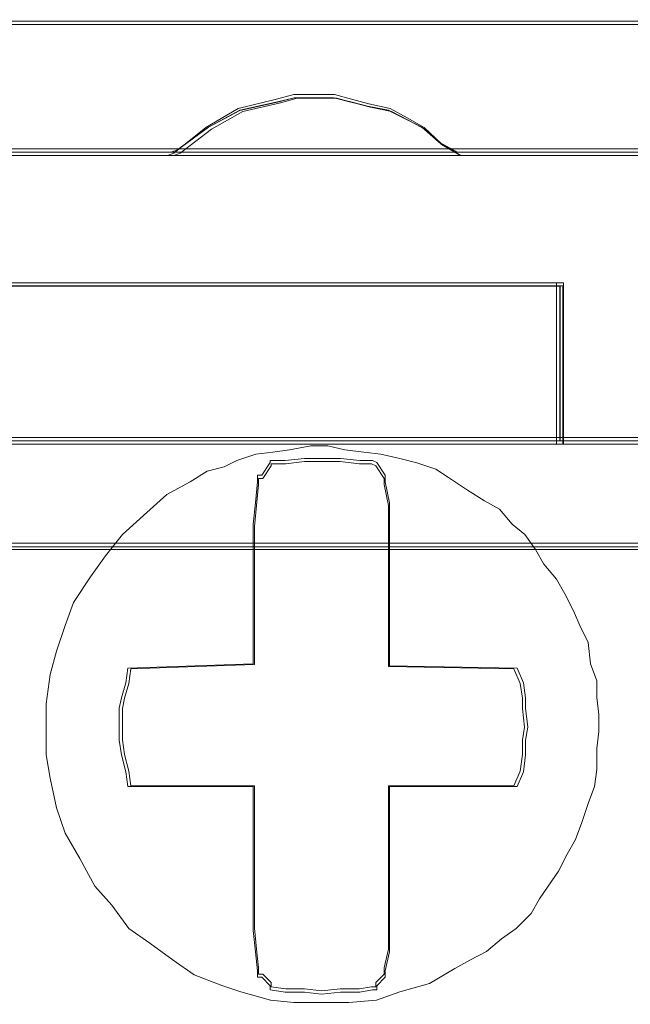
# Model space of a CAD drawing. Header units: millimetres. Extents: x -1290 to 1795, y -4192 to -1311.
# Tile 150 of 256: x 591.23 to 592.64, y -3302.43 to -3300.16. Entities that reach past the tile are written whole.
import ezdxf

# ---------------------------------------------------------------- set-up
doc = ezdxf.new("R2010")
doc.units = ezdxf.units.MM
doc.layers.add('$EL_istn', color=7, linetype='Continuous', lineweight=15)
doc.layers.add('Aparatura', color=7, linetype='Continuous', lineweight=13)
doc.styles.get("Standard").update_dxf_attribs({"font": 'ARIALN.TTF', "width": 0.8})
doc.dimstyles.new('100', dxfattribs={"dimtxt": 15, "dimasz": 10, "dimexe": 1.25, "dimexo": 0.625, "dimtad": 1, "dimdec": 0, "dimtxsty": 'Standard', "dimblk": 'OBLIQUE', "dimcen": 2.5, "dimadec": 0, "dimazin": 0, "dimtfac": 1, "dimtdec": 0, "dimtmove": 0, "dimatfit": 3, "dimldrblk": 'NONE', "dimfxl": 1, "dimarcsym": 0})

# ---------------------------------------------------------------- blocks, each defined once
blk = doc.blocks.new('_Oblique')
at = {"color": 0, "linetype": 'ByBlock', "lineweight": -2}
blk.add_line((-0.5, -0.5), (0.5, 0.5), dxfattribs=at)
blk = doc.blocks.new('*D43')
at = {"layer": '$EL_istn', "color": 0, "linetype": 'Continuous', "lineweight": -2, "ltscale": 0.1}
for p, q in [((605.2914, -3294.7164), (605.2914, -3319.5177)), ((518.0914, -3296.8148), (518.0914, -3319.5177)), ((518.0914, -3318.2677), (605.2914, -3318.2677))]:
    blk.add_line(p, q, dxfattribs=at)
at = {"layer": 'Defpoints', "color": 0}
for p in [(605.2914, -3294.0914), (518.0914, -3296.1898), (605.2914, -3318.2677)]:
    blk.add_point(p, dxfattribs=at)
at = {"layer": '$EL_istn', "color": 0, "linetype": 'ByBlock', "lineweight": -2, "xscale": 5, "yscale": 5, "zscale": 5, "rotation": 180}
blk.add_blockref('_Oblique', (518.0914, -3318.2677), dxfattribs=at)
at = {"layer": '$EL_istn', "color": 0, "linetype": 'ByBlock', "lineweight": -2, "xscale": 5, "yscale": 5, "zscale": 5}
blk.add_blockref('_Oblique', (605.2914, -3318.2677), dxfattribs=at)
at = {"layer": '$EL_istn', "color": 0, "lineweight": 5, "insert": (561.6914, -3313.5581), "char_height": 8, "attachment_point": 5}
blk.add_mtext('436', dxfattribs=at)
blk = doc.blocks.new('_None')

msp = doc.modelspace()

# ---------------------------------------------------------------- linework, layer by layer
at = {"layer": 'Aparatura', "lineweight": 13}
for points in [[(561.7986, -3300.1643), (596.0784, -3300.1643), (561.7986, -3300.1643)], [(592.2464, -3300.4732), (592.202, -3300.4462), (592.1626, -3300.4084), (592.1232, -3300.3868), (592.0838, -3300.3652), (592.0346, -3300.3544), (591.9952, -3300.3436), (591.9558, -3300.3328), (591.9065, -3300.3328), (591.8622, -3300.3328), (591.8228, -3300.3436), (591.7341, -3300.3652), (591.6603, -3300.4084), (591.5864, -3300.4678), (591.5716, -3300.4732), (592.2464, -3300.4732)], [(592.1626, -3300.4084), (592.1232, -3300.3868), (592.0838, -3300.3652), (592.0346, -3300.3544), (591.9952, -3300.3436), (591.9558, -3300.3328), (591.9065, -3300.3328), (591.8622, -3300.3328), (591.8228, -3300.3436), (591.7341, -3300.3652), (591.6603, -3300.4084), (591.5864, -3300.4678), (591.5716, -3300.4732), (592.2464, -3300.4732), (592.202, -3300.4462), (592.1626, -3300.4084)], [(592.1626, -3300.4084), (592.1232, -3300.3868), (592.0838, -3300.3652), (592.0346, -3300.3544), (591.9952, -3300.3436), (591.9558, -3300.3328), (591.9065, -3300.3328), (591.8622, -3300.3328), (591.8228, -3300.3436), (591.7341, -3300.3652), (591.6603, -3300.4084), (591.5864, -3300.4678), (591.5716, -3300.4732), (592.2464, -3300.4732), (592.202, -3300.4462), (592.1626, -3300.4084)], [(592.1626, -3300.4084), (592.1232, -3300.3868), (592.0838, -3300.3652), (592.0346, -3300.3544), (591.9952, -3300.3436), (591.9558, -3300.3328), (591.9065, -3300.3328), (591.8622, -3300.3328), (591.8228, -3300.3436), (591.7341, -3300.3652), (591.6603, -3300.4084), (591.5864, -3300.4678), (591.5716, -3300.4732), (592.2464, -3300.4732), (592.202, -3300.4462), (592.1626, -3300.4084)], [(592.202, -3300.4462), (592.1626, -3300.4084), (592.1232, -3300.3868), (592.0838, -3300.3652), (592.0346, -3300.3544), (591.9952, -3300.3436), (591.9558, -3300.3328), (591.9065, -3300.3328), (591.8622, -3300.3328), (591.8228, -3300.3436), (591.7341, -3300.3652), (591.6603, -3300.4084), (591.5864, -3300.4678), (591.5716, -3300.4732), (592.2464, -3300.4732), (592.202, -3300.4462)], [(592.157, -3300.4078), (592.1184, -3300.3885), (592.0799, -3300.3692), (592.0318, -3300.3596), (591.9933, -3300.35), (591.9547, -3300.3403), (591.9066, -3300.3403), (591.8632, -3300.3403), (591.8247, -3300.35), (591.738, -3300.3692), (591.6658, -3300.4078), (591.5936, -3300.4609), (591.5791, -3300.4657), (592.2388, -3300.4657), (592.1955, -3300.4416), (592.157, -3300.4078)], [(592.1955, -3300.4416), (592.157, -3300.4078), (592.1184, -3300.3885), (592.0799, -3300.3692), (592.0318, -3300.3596), (591.9933, -3300.35), (591.9547, -3300.3403), (591.9066, -3300.3403), (591.8632, -3300.3403), (591.8247, -3300.35), (591.738, -3300.3692), (591.6658, -3300.4078), (591.5936, -3300.4609), (591.5791, -3300.4657), (592.2388, -3300.4657), (592.1955, -3300.4416)], [(561.7986, -3300.4578), (597.2576, -3300.4578), (561.7986, -3300.4578)], [(592.4825, -3300.766), (589.9301, -3300.766), (592.4825, -3300.766)], [(589.9301, -3300.8714), (589.9301, -3300.9869), (589.9301, -3301.1375), (592.4825, -3301.1375), (592.4825, -3300.9869), (592.4825, -3300.8714), (592.4825, -3300.766), (589.9301, -3300.766), (589.9301, -3300.8714)], [(589.9301, -3300.8714), (589.9301, -3300.9869), (589.9301, -3301.1375), (592.4825, -3301.1375), (592.4825, -3300.9869), (592.4825, -3300.8714), (592.4825, -3300.766), (589.9301, -3300.766), (589.9301, -3300.8714)], [(589.9301, -3300.8714), (589.9301, -3300.9869), (589.9301, -3301.1375), (592.4825, -3301.1375), (592.4825, -3300.9869), (592.4825, -3300.8714), (592.4825, -3300.766), (589.9301, -3300.766), (589.9301, -3300.8714)], [(589.9301, -3300.8714), (589.9301, -3300.9869), (589.9301, -3301.1375), (592.4825, -3301.1375), (592.4825, -3300.9869), (592.4825, -3300.8714), (592.4825, -3300.766), (589.9301, -3300.766), (589.9301, -3300.8714)], [(592.4825, -3300.766), (592.1589, -3300.766), (592.4825, -3300.766)], [(592.4667, -3300.8824), (592.4667, -3300.766), (592.4667, -3300.8824)], [(589.9376, -3300.8747), (589.9376, -3300.9855), (589.9376, -3301.13), (592.4746, -3301.13), (592.4746, -3300.9855), (592.4746, -3300.8747), (592.4746, -3300.7736), (589.9376, -3300.7736), (589.9376, -3300.8747)], [(589.9376, -3300.8747), (589.9376, -3300.9855), (589.9376, -3301.13), (592.4746, -3301.13), (592.4746, -3300.9855), (592.4746, -3300.8747), (592.4746, -3300.7736), (589.9376, -3300.7736), (589.9376, -3300.8747)], [(592.4667, -3300.9931), (592.4667, -3300.867), (592.4667, -3300.9931)], [(592.4667, -3301.1375), (592.4667, -3300.9776), (592.4667, -3301.1375)], [(591.3704, -3302.091), (591.3363, -3302.0325), (591.3168, -3301.9741), (591.3022, -3301.9059), (591.2925, -3301.8523), (591.2925, -3301.789), (591.2925, -3301.7354), (591.3022, -3301.6672), (591.3168, -3301.6136), (591.3363, -3301.5551), (591.3558, -3301.5016), (591.3948, -3301.4431), (591.4289, -3301.3944), (591.4679, -3301.3457), (591.5166, -3301.3018), (591.5702, -3301.2531), (591.6238, -3301.2239), (591.6628, -3301.1996), (591.7018, -3301.1898), (591.731, -3301.1752), (591.7749, -3301.1606), (591.8138, -3301.1557), (591.8528, -3301.1508), (591.9015, -3301.1411), (591.9405, -3301.1411), (591.9795, -3301.1508), (592.0233, -3301.1557), (592.0623, -3301.1606), (592.1062, -3301.1703), (592.1452, -3301.1801), (592.189, -3301.1947), (592.2182, -3301.2142), (592.2621, -3301.2434), (592.3011, -3301.2677), (592.3352, -3301.2872), (592.3644, -3301.3213), (592.3937, -3301.3457), (592.418, -3301.3798), (592.4375, -3301.4139), (592.4667, -3301.448), (592.4862, -3301.4821), (592.5057, -3301.521), (592.5203, -3301.5551), (592.5398, -3301.5941), (592.5447, -3301.6428), (592.5593, -3301.6818), (592.5593, -3301.7208), (592.5642, -3301.7597), (592.5642, -3301.7987), (592.5593, -3301.8377), (592.5593, -3301.8864), (592.5544, -3301.9254), (592.5398, -3301.9643), (592.5252, -3302.0082), (592.5106, -3302.0471), (592.4911, -3302.0812), (592.4716, -3302.1202), (592.4473, -3302.1543), (592.4278, -3302.1835), (592.4083, -3302.2176), (592.3742, -3302.2517), (592.3401, -3302.2761), (592.306, -3302.3053), (592.267, -3302.3248), (592.2329, -3302.3443), (592.1744, -3302.3784), (592.1062, -3302.3979), (592.0526, -3302.4173), (591.9892, -3302.4222), (591.9259, -3302.4222), (591.8626, -3302.4222), (591.809, -3302.4173), (591.7407, -3302.3979), (591.6969, -3302.3832), (591.6335, -3302.3589), (591.5848, -3302.3248), (591.5312, -3302.2858), (591.4825, -3302.2517), (591.4435, -3302.1981), (591.4045, -3302.1543), (591.3704, -3302.091)], [(591.3704, -3302.091), (591.3363, -3302.0325), (591.3168, -3301.9741), (591.3022, -3301.9059), (591.2925, -3301.8523), (591.2925, -3301.789), (591.2925, -3301.7354), (591.3022, -3301.6672), (591.3168, -3301.6136), (591.3363, -3301.5551), (591.3558, -3301.5016), (591.3948, -3301.4431), (591.4289, -3301.3944), (591.4679, -3301.3457), (591.5166, -3301.3018), (591.5702, -3301.2531), (591.6238, -3301.2239), (591.6628, -3301.1996), (591.7018, -3301.1898), (591.731, -3301.1752), (591.7749, -3301.1606), (591.8138, -3301.1557), (591.8528, -3301.1508), (591.9015, -3301.1411), (591.9405, -3301.1411), (591.9795, -3301.1508), (592.0233, -3301.1557), (592.0623, -3301.1606), (592.1062, -3301.1703), (592.1452, -3301.1801), (592.189, -3301.1947), (592.2182, -3301.2142), (592.2621, -3301.2434), (592.3011, -3301.2677), (592.3352, -3301.2872), (592.3644, -3301.3213), (592.3937, -3301.3457), (592.418, -3301.3798), (592.4375, -3301.4139), (592.4667, -3301.448), (592.4862, -3301.4821), (592.5057, -3301.521), (592.5203, -3301.5551), (592.5398, -3301.5941), (592.5447, -3301.6428), (592.5593, -3301.6818), (592.5593, -3301.7208), (592.5642, -3301.7597), (592.5642, -3301.7987), (592.5593, -3301.8377), (592.5593, -3301.8864), (592.5544, -3301.9254), (592.5398, -3301.9643), (592.5252, -3302.0082), (592.5106, -3302.0471), (592.4911, -3302.0812), (592.4716, -3302.1202), (592.4473, -3302.1543), (592.4278, -3302.1835), (592.4083, -3302.2176), (592.3742, -3302.2517), (592.3401, -3302.2761), (592.306, -3302.3053), (592.267, -3302.3248), (592.2329, -3302.3443), (592.1744, -3302.3784), (592.1062, -3302.3979), (592.0526, -3302.4173), (591.9892, -3302.4222), (591.9259, -3302.4222), (591.8626, -3302.4222), (591.809, -3302.4173), (591.7407, -3302.3979), (591.6969, -3302.3832), (591.6335, -3302.3589), (591.5848, -3302.3248), (591.5312, -3302.2858), (591.4825, -3302.2517), (591.4435, -3302.1981), (591.4045, -3302.1543), (591.3704, -3302.091)], [(592.5398, -3301.9643), (592.5252, -3302.0082), (592.5106, -3302.0471), (592.4911, -3302.0812), (592.4716, -3302.1202), (592.4473, -3302.1543), (592.4278, -3302.1835), (592.4083, -3302.2176), (592.3742, -3302.2517), (592.3401, -3302.2761), (592.306, -3302.3053), (592.267, -3302.3248), (592.2329, -3302.3443), (592.1744, -3302.3784), (592.1062, -3302.3979), (592.0526, -3302.4173), (591.9892, -3302.4222), (591.9259, -3302.4222), (591.8626, -3302.4222), (591.809, -3302.4173), (591.7407, -3302.3979), (591.6969, -3302.3832), (591.6335, -3302.3589), (591.5848, -3302.3248), (591.5312, -3302.2858), (591.4825, -3302.2517), (591.4435, -3302.1981), (591.4045, -3302.1543), (591.3704, -3302.091), (591.3363, -3302.0325), (591.3168, -3301.9741), (591.3022, -3301.9059), (591.2925, -3301.8523), (591.2925, -3301.789), (591.2925, -3301.7354), (591.3022, -3301.6672), (591.3168, -3301.6136), (591.3363, -3301.5551), (591.3558, -3301.5016), (591.3948, -3301.4431), (591.4289, -3301.3944), (591.4679, -3301.3457), (591.5166, -3301.3018), (591.5702, -3301.2531), (591.6238, -3301.2239), (591.6628, -3301.1996), (591.7018, -3301.1898), (591.731, -3301.1752), (591.7749, -3301.1606), (591.8138, -3301.1557), (591.8528, -3301.1508), (591.9015, -3301.1411), (591.9405, -3301.1411), (591.9795, -3301.1508), (592.0233, -3301.1557), (592.0623, -3301.1606), (592.1062, -3301.1703), (592.1452, -3301.1801), (592.189, -3301.1947), (592.2182, -3301.2142), (592.2621, -3301.2434), (592.3011, -3301.2677), (592.3352, -3301.2872), (592.3644, -3301.3213), (592.3937, -3301.3457), (592.418, -3301.3798), (592.4375, -3301.4139), (592.4667, -3301.448), (592.4862, -3301.4821), (592.5057, -3301.521), (592.5203, -3301.5551), (592.5398, -3301.5941), (592.5447, -3301.6428), (592.5593, -3301.6818), (592.5593, -3301.7208), (592.5642, -3301.7597), (592.5642, -3301.7987), (592.5593, -3301.8377), (592.5593, -3301.8864), (592.5544, -3301.9254), (592.5398, -3301.9643)], [(592.5398, -3301.9643), (592.5252, -3302.0082), (592.5106, -3302.0471), (592.4911, -3302.0812), (592.4716, -3302.1202), (592.4473, -3302.1543), (592.4278, -3302.1835), (592.4083, -3302.2176), (592.3742, -3302.2517), (592.3401, -3302.2761), (592.306, -3302.3053), (592.267, -3302.3248), (592.2329, -3302.3443), (592.1744, -3302.3784), (592.1062, -3302.3979), (592.0526, -3302.4173), (591.9892, -3302.4222), (591.9259, -3302.4222), (591.8626, -3302.4222), (591.809, -3302.4173), (591.7407, -3302.3979), (591.6969, -3302.3832), (591.6335, -3302.3589), (591.5848, -3302.3248), (591.5312, -3302.2858), (591.4825, -3302.2517), (591.4435, -3302.1981), (591.4045, -3302.1543), (591.3704, -3302.091), (591.3363, -3302.0325), (591.3168, -3301.9741), (591.3022, -3301.9059), (591.2925, -3301.8523), (591.2925, -3301.789), (591.2925, -3301.7354), (591.3022, -3301.6672), (591.3168, -3301.6136), (591.3363, -3301.5551), (591.3558, -3301.5016), (591.3948, -3301.4431), (591.4289, -3301.3944), (591.4679, -3301.3457), (591.5166, -3301.3018), (591.5702, -3301.2531), (591.6238, -3301.2239), (591.6628, -3301.1996), (591.7018, -3301.1898), (591.731, -3301.1752), (591.7749, -3301.1606), (591.8138, -3301.1557), (591.8528, -3301.1508), (591.9015, -3301.1411), (591.9405, -3301.1411), (591.9795, -3301.1508), (592.0233, -3301.1557), (592.0623, -3301.1606), (592.1062, -3301.1703), (592.1452, -3301.1801), (592.189, -3301.1947), (592.2182, -3301.2142), (592.2621, -3301.2434), (592.3011, -3301.2677), (592.3352, -3301.2872), (592.3644, -3301.3213), (592.3937, -3301.3457), (592.418, -3301.3798), (592.4375, -3301.4139), (592.4667, -3301.448), (592.4862, -3301.4821), (592.5057, -3301.521), (592.5203, -3301.5551), (592.5398, -3301.5941), (592.5447, -3301.6428), (592.5593, -3301.6818), (592.5593, -3301.7208), (592.5642, -3301.7597), (592.5642, -3301.7987), (592.5593, -3301.8377), (592.5593, -3301.8864), (592.5544, -3301.9254), (592.5398, -3301.9643)], [(592.5106, -3302.0471), (592.5252, -3302.0082), (592.5398, -3301.9643), (592.5544, -3301.9254), (592.5593, -3301.8864), (592.5593, -3301.8377), (592.5642, -3301.7987), (592.5642, -3301.7597), (592.5593, -3301.7208), (592.5593, -3301.6818), (592.5447, -3301.6428), (592.5398, -3301.5941), (592.5203, -3301.5551), (592.5057, -3301.521), (592.4862, -3301.4821), (592.4667, -3301.448), (592.4375, -3301.4139), (592.418, -3301.3798), (592.3937, -3301.3457), (592.3644, -3301.3213), (592.3352, -3301.2872), (592.3011, -3301.2677), (592.2621, -3301.2434), (592.2182, -3301.2142), (592.189, -3301.1947), (592.1452, -3301.1801), (592.1062, -3301.1703), (592.0623, -3301.1606), (592.0233, -3301.1557), (591.9795, -3301.1508), (591.9405, -3301.1411), (591.9015, -3301.1411), (591.8528, -3301.1508), (591.8138, -3301.1557), (591.7749, -3301.1606), (591.731, -3301.1752), (591.7018, -3301.1898), (591.6628, -3301.1996), (591.6238, -3301.2239), (591.5702, -3301.2531), (591.5166, -3301.3018), (591.4679, -3301.3457), (591.4289, -3301.3944), (591.3948, -3301.4431), (591.3558, -3301.5016), (591.3363, -3301.5551), (591.3168, -3301.6136), (591.3022, -3301.6672), (591.2925, -3301.7354), (591.2925, -3301.789), (591.2925, -3301.8523), (591.3022, -3301.9059), (591.3168, -3301.9741), (591.3363, -3302.0325), (591.3704, -3302.091), (591.4045, -3302.1543), (591.4435, -3302.1981), (591.4825, -3302.2517), (591.5312, -3302.2858), (591.5848, -3302.3248), (591.6335, -3302.3589), (591.6969, -3302.3832), (591.7407, -3302.3979), (591.809, -3302.4173), (591.8626, -3302.4222), (591.9259, -3302.4222), (591.9892, -3302.4222), (592.0526, -3302.4173), (592.1062, -3302.3979), (592.1744, -3302.3784), (592.2329, -3302.3443), (592.267, -3302.3248), (592.306, -3302.3053), (592.3401, -3302.2761), (592.3742, -3302.2517), (592.4083, -3302.2176), (592.4278, -3302.1835), (592.4473, -3302.1543), (592.4716, -3302.1202), (592.4911, -3302.0812), (592.5106, -3302.0471)], [(592.5106, -3302.0471), (592.5252, -3302.0082), (592.5398, -3301.9643), (592.5544, -3301.9254), (592.5593, -3301.8864), (592.5593, -3301.8377), (592.5642, -3301.7987), (592.5642, -3301.7597), (592.5593, -3301.7208), (592.5593, -3301.6818), (592.5447, -3301.6428), (592.5398, -3301.5941), (592.5203, -3301.5551), (592.5057, -3301.521), (592.4862, -3301.4821), (592.4667, -3301.448), (592.4375, -3301.4139), (592.418, -3301.3798), (592.3937, -3301.3457), (592.3644, -3301.3213), (592.3352, -3301.2872), (592.3011, -3301.2677), (592.2621, -3301.2434), (592.2182, -3301.2142), (592.189, -3301.1947), (592.1452, -3301.1801), (592.1062, -3301.1703), (592.0623, -3301.1606), (592.0233, -3301.1557), (591.9795, -3301.1508), (591.9405, -3301.1411), (591.9015, -3301.1411), (591.8528, -3301.1508), (591.8138, -3301.1557), (591.7749, -3301.1606), (591.731, -3301.1752), (591.7018, -3301.1898), (591.6628, -3301.1996), (591.6238, -3301.2239), (591.5702, -3301.2531), (591.5166, -3301.3018), (591.4679, -3301.3457), (591.4289, -3301.3944), (591.3948, -3301.4431), (591.3558, -3301.5016), (591.3363, -3301.5551), (591.3168, -3301.6136), (591.3022, -3301.6672), (591.2925, -3301.7354), (591.2925, -3301.789), (591.2925, -3301.8523), (591.3022, -3301.9059), (591.3168, -3301.9741), (591.3363, -3302.0325), (591.3704, -3302.091), (591.4045, -3302.1543), (591.4435, -3302.1981), (591.4825, -3302.2517), (591.5312, -3302.2858), (591.5848, -3302.3248), (591.6335, -3302.3589), (591.6969, -3302.3832), (591.7407, -3302.3979), (591.809, -3302.4173), (591.8626, -3302.4222), (591.9259, -3302.4222), (591.9892, -3302.4222), (592.0526, -3302.4173), (592.1062, -3302.3979), (592.1744, -3302.3784), (592.2329, -3302.3443), (592.267, -3302.3248), (592.306, -3302.3053), (592.3401, -3302.2761), (592.3742, -3302.2517), (592.4083, -3302.2176), (592.4278, -3302.1835), (592.4473, -3302.1543), (592.4716, -3302.1202), (592.4911, -3302.0812), (592.5106, -3302.0471)], [(591.4825, -3302.2517), (591.4435, -3302.1981), (591.4045, -3302.1543), (591.3704, -3302.091), (591.3363, -3302.0325), (591.3168, -3301.9741), (591.3022, -3301.9059), (591.2925, -3301.8523), (591.2925, -3301.789), (591.2925, -3301.7354), (591.3022, -3301.6672), (591.3168, -3301.6136), (591.3363, -3301.5551), (591.3558, -3301.5016), (591.3948, -3301.4431), (591.4289, -3301.3944), (591.4679, -3301.3457), (591.5166, -3301.3018), (591.5702, -3301.2531), (591.6238, -3301.2239), (591.6628, -3301.1996), (591.7018, -3301.1898), (591.731, -3301.1752), (591.7749, -3301.1606), (591.8138, -3301.1557), (591.8528, -3301.1508), (591.9015, -3301.1411), (591.9405, -3301.1411), (591.9795, -3301.1508), (592.0233, -3301.1557), (592.0623, -3301.1606), (592.1062, -3301.1703), (592.1452, -3301.1801), (592.189, -3301.1947), (592.2182, -3301.2142), (592.2621, -3301.2434), (592.3011, -3301.2677), (592.3352, -3301.2872), (592.3644, -3301.3213), (592.3937, -3301.3457), (592.418, -3301.3798), (592.4375, -3301.4139), (592.4667, -3301.448), (592.4862, -3301.4821), (592.5057, -3301.521), (592.5203, -3301.5551), (592.5398, -3301.5941), (592.5447, -3301.6428), (592.5593, -3301.6818), (592.5593, -3301.7208), (592.5642, -3301.7597), (592.5642, -3301.7987), (592.5593, -3301.8377), (592.5593, -3301.8864), (592.5544, -3301.9254), (592.5398, -3301.9643), (592.5252, -3302.0082), (592.5106, -3302.0471), (592.4911, -3302.0812), (592.4716, -3302.1202), (592.4473, -3302.1543), (592.4278, -3302.1835), (592.4083, -3302.2176), (592.3742, -3302.2517), (592.3401, -3302.2761), (592.306, -3302.3053), (592.267, -3302.3248), (592.2329, -3302.3443), (592.1744, -3302.3784), (592.1062, -3302.3979), (592.0526, -3302.4173), (591.9892, -3302.4222), (591.9259, -3302.4222), (591.8626, -3302.4222), (591.809, -3302.4173), (591.7407, -3302.3979), (591.6969, -3302.3832), (591.6335, -3302.3589), (591.5848, -3302.3248), (591.5312, -3302.2858), (591.4825, -3302.2517)], [(591.4756, -3301.6868), (591.4658, -3301.7209), (591.4609, -3301.7453), (591.4609, -3301.7891), (591.4609, -3301.8184), (591.4658, -3301.8525), (591.4756, -3301.8915), (591.4805, -3301.9256), (591.7692, -3301.9256), (591.7692, -3302.257), (591.7741, -3302.3057), (591.779, -3302.3496), (591.779, -3302.3642), (591.7888, -3302.3642), (591.8083, -3302.3837), (591.8083, -3302.3934), (591.8083, -3302.3934), (591.8426, -3302.3983), (591.8866, -3302.3983), (591.9258, -3302.4032), (591.9698, -3302.3983), (592.0139, -3302.3983), (592.0432, -3302.3934), (592.053, -3302.3934), (592.053, -3302.3837), (592.0726, -3302.3642), (592.0726, -3302.3642), (592.0726, -3302.3496), (592.0824, -3302.3057), (592.0824, -3302.257), (592.0824, -3301.9256), (592.376, -3301.9256), (592.3906, -3301.8915), (592.3955, -3301.8525), (592.3955, -3301.8184), (592.4004, -3301.7891), (592.3955, -3301.7453), (592.3955, -3301.7209), (592.3906, -3301.6868), (592.376, -3301.6527), (592.0824, -3301.6478), (592.0824, -3301.3213), (592.0824, -3301.2725), (592.0726, -3301.2238), (592.0726, -3301.2092), (592.0726, -3301.2092), (592.053, -3301.1799), (592.0432, -3301.1751), (592.0139, -3301.1751), (591.9698, -3301.1702), (591.9258, -3301.1702), (591.8866, -3301.1702), (591.8426, -3301.1751), (591.8083, -3301.1751), (591.8083, -3301.1799), (591.7888, -3301.2092), (591.779, -3301.2092), (591.779, -3301.2238), (591.7741, -3301.2725), (591.7692, -3301.3213), (591.7692, -3301.6429), (591.4805, -3301.6527), (591.4756, -3301.6868)], [(591.4805, -3301.9256), (591.7692, -3301.9256), (591.7692, -3302.257), (591.7741, -3302.3057), (591.779, -3302.3496), (591.779, -3302.3642), (591.7888, -3302.3642), (591.8083, -3302.3837), (591.8083, -3302.3934), (591.8083, -3302.3934), (591.8426, -3302.3983), (591.8866, -3302.3983), (591.9258, -3302.4032), (591.9698, -3302.3983), (592.0139, -3302.3983), (592.0432, -3302.3934), (592.053, -3302.3934), (592.053, -3302.3837), (592.0726, -3302.3642), (592.0726, -3302.3642), (592.0726, -3302.3496), (592.0824, -3302.3057), (592.0824, -3302.257), (592.0824, -3301.9256), (592.376, -3301.9256), (592.3906, -3301.8915), (592.3955, -3301.8525), (592.3955, -3301.8184), (592.4004, -3301.7891), (592.3955, -3301.7453), (592.3955, -3301.7209), (592.3906, -3301.6868), (592.376, -3301.6527), (592.0824, -3301.6478), (592.0824, -3301.3213), (592.0824, -3301.2725), (592.0726, -3301.2238), (592.0726, -3301.2092), (592.0726, -3301.2092), (592.053, -3301.1799), (592.0432, -3301.1751), (592.0139, -3301.1751), (591.9698, -3301.1702), (591.9258, -3301.1702), (591.8866, -3301.1702), (591.8426, -3301.1751), (591.8083, -3301.1751), (591.8083, -3301.1799), (591.7888, -3301.2092), (591.779, -3301.2092), (591.779, -3301.2238), (591.7741, -3301.2725), (591.7692, -3301.3213), (591.7692, -3301.6429), (591.4805, -3301.6527), (591.4756, -3301.6868), (591.4658, -3301.7209), (591.4609, -3301.7453), (591.4609, -3301.7891), (591.4609, -3301.8184), (591.4658, -3301.8525), (591.4756, -3301.8915), (591.4805, -3301.9256)], [(591.4805, -3301.9256), (591.7692, -3301.9256), (591.7692, -3302.257), (591.7741, -3302.3057), (591.779, -3302.3496), (591.779, -3302.3642), (591.7888, -3302.3642), (591.8083, -3302.3837), (591.8083, -3302.3934), (591.8083, -3302.3934), (591.8426, -3302.3983), (591.8866, -3302.3983), (591.9258, -3302.4032), (591.9698, -3302.3983), (592.0139, -3302.3983), (592.0432, -3302.3934), (592.053, -3302.3934), (592.053, -3302.3837), (592.0726, -3302.3642), (592.0726, -3302.3642), (592.0726, -3302.3496), (592.0824, -3302.3057), (592.0824, -3302.257), (592.0824, -3301.9256), (592.376, -3301.9256), (592.3906, -3301.8915), (592.3955, -3301.8525), (592.3955, -3301.8184), (592.4004, -3301.7891), (592.3955, -3301.7453), (592.3955, -3301.7209), (592.3906, -3301.6868), (592.376, -3301.6527), (592.0824, -3301.6478), (592.0824, -3301.3213), (592.0824, -3301.2725), (592.0726, -3301.2238), (592.0726, -3301.2092), (592.0726, -3301.2092), (592.053, -3301.1799), (592.0432, -3301.1751), (592.0139, -3301.1751), (591.9698, -3301.1702), (591.9258, -3301.1702), (591.8866, -3301.1702), (591.8426, -3301.1751), (591.8083, -3301.1751), (591.8083, -3301.1799), (591.7888, -3301.2092), (591.779, -3301.2092), (591.779, -3301.2238), (591.7741, -3301.2725), (591.7692, -3301.3213), (591.7692, -3301.6429), (591.4805, -3301.6527), (591.4756, -3301.6868), (591.4658, -3301.7209), (591.4609, -3301.7453), (591.4609, -3301.7891), (591.4609, -3301.8184), (591.4658, -3301.8525), (591.4756, -3301.8915), (591.4805, -3301.9256)], [(592.0824, -3301.9256), (592.0824, -3302.257), (592.0824, -3302.3057), (592.0726, -3302.3496), (592.0726, -3302.3642), (592.0726, -3302.3642), (592.053, -3302.3837), (592.053, -3302.3934), (592.0432, -3302.3934), (592.0139, -3302.3983), (591.9698, -3302.3983), (591.9258, -3302.4032), (591.8866, -3302.3983), (591.8426, -3302.3983), (591.8083, -3302.3934), (591.8083, -3302.3934), (591.8083, -3302.3837), (591.7888, -3302.3642), (591.779, -3302.3642), (591.779, -3302.3496), (591.7741, -3302.3057), (591.7692, -3302.257), (591.7692, -3301.9256), (591.4805, -3301.9256), (591.4756, -3301.8915), (591.4658, -3301.8525), (591.4609, -3301.8184), (591.4609, -3301.7891), (591.4609, -3301.7453), (591.4658, -3301.7209), (591.4756, -3301.6868), (591.4805, -3301.6527), (591.7692, -3301.6429), (591.7692, -3301.3213), (591.7741, -3301.2725), (591.779, -3301.2238), (591.779, -3301.2092), (591.7888, -3301.2092), (591.8083, -3301.1799), (591.8083, -3301.1751), (591.8426, -3301.1751), (591.8866, -3301.1702), (591.9258, -3301.1702), (591.9698, -3301.1702), (592.0139, -3301.1751), (592.0432, -3301.1751), (592.053, -3301.1799), (592.0726, -3301.2092), (592.0726, -3301.2092), (592.0726, -3301.2238), (592.0824, -3301.2725), (592.0824, -3301.3213), (592.0824, -3301.6478), (592.376, -3301.6527), (592.3906, -3301.6868), (592.3955, -3301.7209), (592.3955, -3301.7453), (592.4004, -3301.7891), (592.3955, -3301.8184), (592.3955, -3301.8525), (592.3906, -3301.8915), (592.376, -3301.9256), (592.0824, -3301.9256)], [(592.0824, -3301.9256), (592.0824, -3302.257), (592.0824, -3302.3057), (592.0726, -3302.3496), (592.0726, -3302.3642), (592.0726, -3302.3642), (592.053, -3302.3837), (592.053, -3302.3934), (592.0432, -3302.3934), (592.0139, -3302.3983), (591.9698, -3302.3983), (591.9258, -3302.4032), (591.8866, -3302.3983), (591.8426, -3302.3983), (591.8083, -3302.3934), (591.8083, -3302.3934), (591.8083, -3302.3837), (591.7888, -3302.3642), (591.779, -3302.3642), (591.779, -3302.3496), (591.7741, -3302.3057), (591.7692, -3302.257), (591.7692, -3301.9256), (591.4805, -3301.9256), (591.4756, -3301.8915), (591.4658, -3301.8525), (591.4609, -3301.8184), (591.4609, -3301.7891), (591.4609, -3301.7453), (591.4658, -3301.7209), (591.4756, -3301.6868), (591.4805, -3301.6527), (591.7692, -3301.6429), (591.7692, -3301.3213), (591.7741, -3301.2725), (591.779, -3301.2238), (591.779, -3301.2092), (591.7888, -3301.2092), (591.8083, -3301.1799), (591.8083, -3301.1751), (591.8426, -3301.1751), (591.8866, -3301.1702), (591.9258, -3301.1702), (591.9698, -3301.1702), (592.0139, -3301.1751), (592.0432, -3301.1751), (592.053, -3301.1799), (592.0726, -3301.2092), (592.0726, -3301.2092), (592.0726, -3301.2238), (592.0824, -3301.2725), (592.0824, -3301.3213), (592.0824, -3301.6478), (592.376, -3301.6527), (592.3906, -3301.6868), (592.3955, -3301.7209), (592.3955, -3301.7453), (592.4004, -3301.7891), (592.3955, -3301.8184), (592.3955, -3301.8525), (592.3906, -3301.8915), (592.376, -3301.9256), (592.0824, -3301.9256)], [(591.4877, -3301.9239), (591.7718, -3301.9239), (591.7718, -3302.2512), (591.7766, -3302.2994), (591.7814, -3302.3427), (591.7814, -3302.3571), (591.791, -3302.3571), (591.8103, -3302.3764), (591.8103, -3302.386), (591.8103, -3302.386), (591.844, -3302.3908), (591.8873, -3302.3908), (591.9258, -3302.3956), (591.9692, -3302.3908), (592.0125, -3302.3908), (592.0414, -3302.386), (592.051, -3302.386), (592.051, -3302.3764), (592.0703, -3302.3571), (592.0703, -3302.3571), (592.0703, -3302.3427), (592.0799, -3302.2994), (592.0799, -3302.2512), (592.0799, -3301.9239), (592.3688, -3301.9239), (592.3833, -3301.8902), (592.3881, -3301.8517), (592.3881, -3301.818), (592.3929, -3301.7891), (592.3881, -3301.7458), (592.3881, -3301.7217), (592.3833, -3301.688), (592.3688, -3301.6543), (592.0799, -3301.6495), (592.0799, -3301.327), (592.0799, -3301.2788), (592.0703, -3301.2307), (592.0703, -3301.2163), (592.0703, -3301.2163), (592.051, -3301.1874), (592.0414, -3301.1826), (592.0125, -3301.1826), (591.9692, -3301.1777), (591.9258, -3301.1777), (591.8873, -3301.1777), (591.844, -3301.1826), (591.8103, -3301.1826), (591.8103, -3301.1874), (591.791, -3301.2163), (591.7814, -3301.2163), (591.7814, -3301.2307), (591.7766, -3301.2788), (591.7718, -3301.327), (591.7718, -3301.6447), (591.4877, -3301.6543), (591.4829, -3301.688), (591.4732, -3301.7217), (591.4684, -3301.7458), (591.4684, -3301.7891), (591.4684, -3301.818), (591.4732, -3301.8517), (591.4829, -3301.8902), (591.4877, -3301.9239)], [(595.0578, -3301.3656), (589.2073, -3301.3656), (595.0578, -3301.3656)]]:
    msp.add_lwpolyline(points, close=True, dxfattribs=at)
for points in [[(596.0705, -3300.1718), (561.8063, -3300.1718)], [(596.0705, -3300.1718), (561.8063, -3300.1718)], [(596.0784, -3300.1643), (561.8065, -3300.1643)], [(596.0784, -3300.1643), (561.8065, -3300.1643)], [(596.0784, -3300.1643), (561.8065, -3300.1643)], [(596.0784, -3300.1643), (561.8065, -3300.1643)], [(590.8331, -3300.4657), (591.5793, -3300.4657), (591.5937, -3300.4609), (591.6659, -3300.4079), (591.7381, -3300.3693), (591.8248, -3300.3501), (591.8633, -3300.3404), (591.9066, -3300.3404), (591.9547, -3300.3404), (591.9932, -3300.3501), (592.0317, -3300.3597), (592.0799, -3300.3693), (592.1184, -3300.3886), (592.1569, -3300.4079), (592.1954, -3300.4416), (592.2387, -3300.4657), (592.98, -3300.4657)], [(590.8331, -3300.4657), (591.5793, -3300.4657), (591.5937, -3300.4609), (591.6659, -3300.4079), (591.7381, -3300.3693), (591.8248, -3300.3501), (591.8633, -3300.3404), (591.9066, -3300.3404), (591.9547, -3300.3404), (591.9932, -3300.3501), (592.0317, -3300.3597), (592.0799, -3300.3693), (592.1184, -3300.3886), (592.1569, -3300.4079), (592.1954, -3300.4416), (592.2387, -3300.4657), (592.98, -3300.4657)], [(590.8398, -3300.4732), (591.5861, -3300.4732), (591.6006, -3300.4682), (591.6728, -3300.4125), (591.745, -3300.3719), (591.8317, -3300.3517), (591.8702, -3300.3415), (591.9135, -3300.3415), (591.9617, -3300.3415), (592.0002, -3300.3517), (592.0387, -3300.3618), (592.0869, -3300.3719), (592.1254, -3300.3922), (592.1639, -3300.4125), (592.2024, -3300.4479), (592.2458, -3300.4732), (592.9872, -3300.4732)], [(590.8398, -3300.4732), (591.5861, -3300.4732), (591.6006, -3300.4682), (591.6728, -3300.4125), (591.745, -3300.3719), (591.8317, -3300.3517), (591.8702, -3300.3415), (591.9135, -3300.3415), (591.9617, -3300.3415), (592.0002, -3300.3517), (592.0387, -3300.3618), (592.0869, -3300.3719), (592.1254, -3300.3922), (592.1639, -3300.4125), (592.2024, -3300.4479), (592.2458, -3300.4732), (592.9872, -3300.4732)], [(590.8398, -3300.4732), (591.5861, -3300.4732), (591.6006, -3300.4682), (591.6728, -3300.4125), (591.745, -3300.3719), (591.8317, -3300.3517), (591.8702, -3300.3415), (591.9135, -3300.3415), (591.9617, -3300.3415), (592.0002, -3300.3517), (592.0387, -3300.3618), (592.0869, -3300.3719), (592.1254, -3300.3922), (592.1639, -3300.4125), (592.2024, -3300.4479), (592.2458, -3300.4732), (592.9872, -3300.4732)], [(590.8398, -3300.4732), (591.5861, -3300.4732), (591.6006, -3300.4682), (591.6728, -3300.4125), (591.745, -3300.3719), (591.8317, -3300.3517), (591.8702, -3300.3415), (591.9135, -3300.3415), (591.9617, -3300.3415), (592.0002, -3300.3517), (592.0387, -3300.3618), (592.0869, -3300.3719), (592.1254, -3300.3922), (592.1639, -3300.4125), (592.2024, -3300.4479), (592.2458, -3300.4732), (592.9872, -3300.4732)], [(592.9803, -3300.4653), (592.239, -3300.4653), (591.5795, -3300.4653), (590.8334, -3300.4653), (590.1835, -3300.4653), (589.4422, -3300.4653)], [(592.9803, -3300.4653), (592.239, -3300.4653), (591.5795, -3300.4653), (590.8334, -3300.4653), (590.1835, -3300.4653), (589.4422, -3300.4653)], [(592.9803, -3300.4653), (592.239, -3300.4653), (591.5795, -3300.4653), (590.8334, -3300.4653), (590.1835, -3300.4653), (589.4422, -3300.4653)], [(592.9869, -3300.4578), (592.2454, -3300.4578), (591.5858, -3300.4578), (590.8395, -3300.4578), (590.1895, -3300.4578), (589.4481, -3300.4578)], [(592.9869, -3300.4578), (592.2454, -3300.4578), (591.5858, -3300.4578), (590.8395, -3300.4578), (590.1895, -3300.4578), (589.4481, -3300.4578)], [(592.9869, -3300.4578), (592.2454, -3300.4578), (591.5858, -3300.4578), (590.8395, -3300.4578), (590.1895, -3300.4578), (589.4481, -3300.4578)], [(592.9869, -3300.4578), (592.2454, -3300.4578), (591.5858, -3300.4578), (590.8395, -3300.4578), (590.1895, -3300.4578), (589.4481, -3300.4578)], [(592.9869, -3300.4578), (592.2454, -3300.4578), (591.5858, -3300.4578), (590.8395, -3300.4578), (590.1895, -3300.4578), (589.4481, -3300.4578)], [(592.9869, -3300.4578), (592.2454, -3300.4578), (591.5858, -3300.4578), (590.8395, -3300.4578), (590.1895, -3300.4578), (589.4481, -3300.4578)], [(592.9869, -3300.4578), (592.2454, -3300.4578), (591.5858, -3300.4578), (590.8395, -3300.4578), (590.1895, -3300.4578), (589.4481, -3300.4578)], [(589.6781, -3301.13), (589.938, -3301.13), (589.938, -3300.9855), (589.938, -3300.8747), (589.938, -3300.7736), (592.4749, -3300.7736), (592.4749, -3300.8747), (592.4749, -3300.9855), (592.4749, -3301.13), (592.7348, -3301.13)], [(589.6781, -3301.13), (589.938, -3301.13), (589.938, -3300.9855), (589.938, -3300.8747), (589.938, -3300.7736), (592.4749, -3300.7736), (592.4749, -3300.8747), (592.4749, -3300.9855), (592.4749, -3301.13), (592.7348, -3301.13)], [(589.6781, -3301.13), (589.938, -3301.13), (589.938, -3300.9855), (589.938, -3300.8747), (589.938, -3300.7736), (592.4749, -3300.7736), (592.4749, -3300.8747), (592.4749, -3300.9855), (592.4749, -3301.13), (592.7348, -3301.13)], [(589.684, -3301.1375), (589.944, -3301.1375), (589.944, -3300.9897), (589.944, -3300.8765), (589.944, -3300.773), (592.4814, -3300.773), (592.4814, -3300.8765), (592.4814, -3300.9897), (592.4814, -3301.1375), (592.7414, -3301.1375)], [(589.684, -3301.1375), (589.944, -3301.1375), (589.944, -3300.9897), (589.944, -3300.8765), (589.944, -3300.773), (592.4814, -3300.773), (592.4814, -3300.8765), (592.4814, -3300.9897), (592.4814, -3301.1375), (592.7414, -3301.1375)], [(589.684, -3301.1375), (589.944, -3301.1375), (589.944, -3300.9897), (589.944, -3300.8765), (589.944, -3300.773), (592.4814, -3300.773), (592.4814, -3300.8765), (592.4814, -3300.9897), (592.4814, -3301.1375), (592.7414, -3301.1375)], [(589.684, -3301.1375), (589.944, -3301.1375), (589.944, -3300.9897), (589.944, -3300.8765), (589.944, -3300.773), (592.4814, -3300.773), (592.4814, -3300.8765), (592.4814, -3300.9897), (592.4814, -3301.1375), (592.7414, -3301.1375)], [(589.684, -3301.1375), (589.944, -3301.1375), (589.944, -3300.9897), (589.944, -3300.8765), (589.944, -3300.773), (592.4814, -3300.773), (592.4814, -3300.8765), (592.4814, -3300.9897), (592.4814, -3301.1375), (592.7414, -3301.1375)], [(589.684, -3301.1375), (589.944, -3301.1375), (589.944, -3300.9897), (589.944, -3300.8765), (589.944, -3300.773), (592.4814, -3300.773), (592.4814, -3300.8765), (592.4814, -3300.9897), (592.4814, -3301.1375), (592.7414, -3301.1375)], [(589.684, -3301.1375), (589.944, -3301.1375), (589.944, -3300.9897), (589.944, -3300.8765), (589.944, -3300.773), (592.4814, -3300.773), (592.4814, -3300.8765), (592.4814, -3300.9897), (592.4814, -3301.1375), (592.7414, -3301.1375)], [(592.7386, -3301.1221), (592.4784, -3301.1221), (589.9395, -3301.1221), (589.6793, -3301.1221)], [(595.0491, -3301.3739), (589.2159, -3301.3739)], [(595.056, -3301.3656), (589.2216, -3301.3656)], [(589.2217, -3301.3799), (595.0561, -3301.3799)]]:
    msp.add_lwpolyline(points, dxfattribs=at)

# ---------------------------------------------------------------- dimensions: what is measured, and where the dimension line sits
at = {"layer": '$EL_istn', "linetype": 'Continuous', "lineweight": 5, "ltscale": 0.1}
dim = msp.add_linear_dim(base=(605.2914, -3318.2677), p1=(518.0914, -3296.1898), p2=(605.2914, -3294.0914), dimstyle='100', override={"dimtxt": 8, "dimasz": 5, "dimlfac": 5, "dimfxl": 35, "dimfxlon": 0}, dxfattribs=at)
dim.commit()
dim.dimension.update_dxf_attribs({"geometry": '*D43', "text_midpoint": (561.6914, -3313.5581)})

doc.saveas('drawing.dxf')
